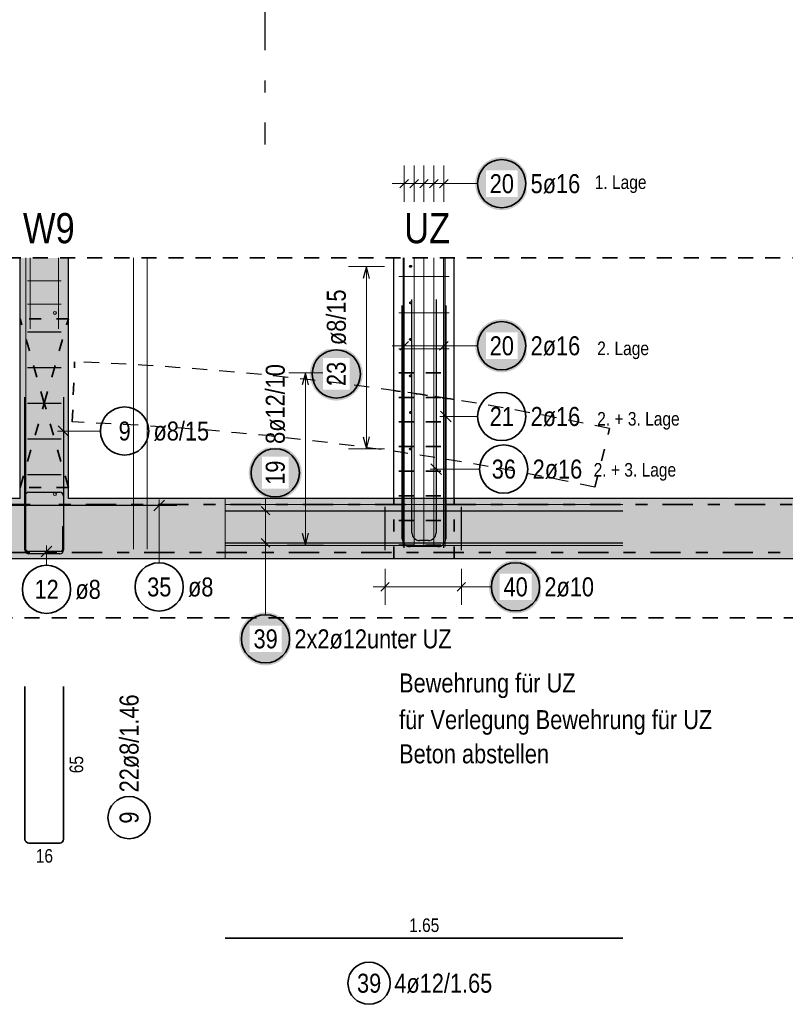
# Model space of a CAD drawing. Header units: millimetres. Extents: x 0 to 89.5, y 0 to 42.
# Tile 21 of 39: x 40.6 to 47, y 21 to 29.2. Entities that reach past the tile are written whole.
import ezdxf

# ---------------------------------------------------------------- set-up
doc = ezdxf.new("R2010")
doc.units = ezdxf.units.MM
for name, pattern in [('DASHDOT', [1, 0.5, -0.25, 0, -0.25]), ('DASHDOTX2', [2, 1, -0.5, 0, -0.5]), ('DOT', [0.25, 0, -0.25]), ('HIDDEN', [0.375, 0.25, -0.125])]:
    doc.linetypes.add(name, pattern=pattern)
for name, color, linetype, lineweight in [('Achsen', 7, 'Continuous', 20), ('Bewehrung', 7, 'Continuous', 20), ('nplo', 7, 'Continuous', 20), ('Schraffuren', 7, 'Continuous', 20)]:
    doc.layers.add(name, color=color, linetype=linetype, lineweight=lineweight)
doc.styles.add('Arial Narrow', font='ARIALN.TTF')

msp = doc.modelspace()

# ---------------------------------------------------------------- hatches: boundary and pattern name
at = {"lineweight": 25, "true_color": 0xffffff}
for points in [[(44.962077, 24.497543), (44.961943, 24.505221), (44.961541, 24.51289), (44.960872, 24.520539), (44.959936, 24.528161), (44.958734, 24.535746), (44.957269, 24.543284), (44.955542, 24.550766), (44.953554, 24.558183), (44.951309, 24.565527), (44.948809, 24.572788), (44.946057, 24.579957), (44.943057, 24.587025), (44.939811, 24.593985), (44.936325, 24.600827), (44.932602, 24.607543), (44.928647, 24.614125), (44.924465, 24.620566), (44.920061, 24.626856), (44.915439, 24.632989), (44.910607, 24.638956), (44.905569, 24.644752), (44.900332, 24.650368), (44.894902, 24.655798), (44.889285, 24.661035), (44.88349, 24.666073), (44.877522, 24.670906), (44.87139, 24.675527), (44.865099, 24.679931), (44.858659, 24.684114), (44.852077, 24.688069), (44.845361, 24.691792), (44.838518, 24.695278), (44.831559, 24.698523), (44.82449, 24.701524), (44.817321, 24.704276), (44.810061, 24.706776), (44.802717, 24.709021), (44.7953, 24.711008), (44.787817, 24.712736), (44.780279, 24.714201), (44.772695, 24.715402), (44.765073, 24.716338), (44.757423, 24.717007), (44.749755, 24.717409), (44.742077, 24.717543), (44.734399, 24.717409), (44.72673, 24.717007), (44.719081, 24.716338), (44.711459, 24.715402), (44.703874, 24.714201), (44.696336, 24.712736), (44.688854, 24.711008), (44.681437, 24.709021), (44.674093, 24.706776), (44.666832, 24.704276), (44.659663, 24.701524), (44.652595, 24.698523), (44.645635, 24.695278), (44.638793, 24.691792), (44.632077, 24.688069), (44.625495, 24.684114), (44.619054, 24.679931), (44.612764, 24.675527), (44.606631, 24.670906), (44.600663, 24.666073), (44.594868, 24.661035), (44.589252, 24.655798), (44.583822, 24.650368), (44.578585, 24.644752), (44.573547, 24.638956), (44.568714, 24.632989), (44.564093, 24.626856), (44.559688, 24.620566), (44.555506, 24.614125), (44.551551, 24.607543), (44.547828, 24.600827), (44.544342, 24.593985), (44.541097, 24.587025), (44.538096, 24.579957), (44.535344, 24.572788), (44.532844, 24.565527), (44.530599, 24.558183), (44.528612, 24.550766), (44.526884, 24.543284), (44.525419, 24.535746), (44.524218, 24.528161), (44.523282, 24.520539), (44.522613, 24.51289), (44.522211, 24.505221), (44.522077, 24.497543), (44.522211, 24.489865), (44.522613, 24.482197), (44.523282, 24.474547), (44.524218, 24.466925), (44.525419, 24.459341), (44.526884, 24.451803), (44.528612, 24.44432), (44.530599, 24.436903), (44.532844, 24.429559), (44.535344, 24.422299), (44.538096, 24.41513), (44.541097, 24.408061), (44.544342, 24.401102), (44.547828, 24.394259), (44.551551, 24.387543), (44.555506, 24.380961), (44.559688, 24.374521), (44.564093, 24.36823), (44.568714, 24.362098), (44.573547, 24.35613), (44.578585, 24.350334), (44.583822, 24.344718), (44.589252, 24.339288), (44.594868, 24.334051), (44.600663, 24.329013), (44.606631, 24.324181), (44.612764, 24.319559), (44.619054, 24.315155), (44.625495, 24.310973), (44.632077, 24.307018), (44.638793, 24.303295), (44.645635, 24.299809), (44.652595, 24.296563), (44.659663, 24.293563), (44.666832, 24.290811), (44.674093, 24.288311), (44.681437, 24.286066), (44.688854, 24.284078), (44.696336, 24.282351), (44.703874, 24.280886), (44.711459, 24.279684), (44.719081, 24.278748), (44.72673, 24.278079), (44.734399, 24.277677), (44.742077, 24.277543), (44.749755, 24.277677), (44.757423, 24.278079), (44.765073, 24.278748), (44.772695, 24.279684), (44.780279, 24.280886), (44.787817, 24.282351), (44.7953, 24.284078), (44.802717, 24.286066), (44.810061, 24.288311), (44.817321, 24.290811), (44.82449, 24.293563), (44.831559, 24.296563), (44.838518, 24.299809), (44.845361, 24.303295), (44.852077, 24.307018), (44.858659, 24.310973), (44.865099, 24.315155), (44.87139, 24.319559), (44.877522, 24.324181), (44.88349, 24.329013), (44.889285, 24.334051), (44.894902, 24.339288), (44.900332, 24.344718), (44.905569, 24.350334), (44.910607, 24.35613), (44.915439, 24.362098), (44.920061, 24.36823), (44.924465, 24.374521), (44.928647, 24.380961), (44.932602, 24.387543), (44.936325, 24.394259), (44.939811, 24.401102), (44.943057, 24.408061), (44.946057, 24.41513), (44.948809, 24.422299), (44.951309, 24.429559), (44.953554, 24.436903), (44.955542, 24.44432), (44.957269, 24.451803), (44.958734, 24.459341), (44.959936, 24.466925), (44.960872, 24.474547), (44.961541, 24.482197)], [(42.888218, 24.066204), (42.888084, 24.073882), (42.887682, 24.08155), (42.887013, 24.0892), (42.886077, 24.096822), (42.884876, 24.104407), (42.88341, 24.111945), (42.881683, 24.119427), (42.879696, 24.126844), (42.87745, 24.134188), (42.87495, 24.141448), (42.872198, 24.148617), (42.869198, 24.155686), (42.865953, 24.162646), (42.862466, 24.169488), (42.858744, 24.176204), (42.854789, 24.182786), (42.850606, 24.189226), (42.846202, 24.195517), (42.84158, 24.20165), (42.836748, 24.207617), (42.83171, 24.213413), (42.826473, 24.219029), (42.821043, 24.224459), (42.815427, 24.229696), (42.809631, 24.234734), (42.803664, 24.239566), (42.797531, 24.244188), (42.79124, 24.248592), (42.7848, 24.252775), (42.778218, 24.25673), (42.771502, 24.260452), (42.76466, 24.263939), (42.7577, 24.267184), (42.750631, 24.270184), (42.743462, 24.272936), (42.736202, 24.275436), (42.728858, 24.277682), (42.721441, 24.279669), (42.713959, 24.281396), (42.706421, 24.282862), (42.698836, 24.284063), (42.691214, 24.284999), (42.683564, 24.285668), (42.675896, 24.28607), (42.668218, 24.286204), (42.66054, 24.28607), (42.652872, 24.285668), (42.645222, 24.284999), (42.6376, 24.284063), (42.630015, 24.282862), (42.622477, 24.281396), (42.614995, 24.279669), (42.607578, 24.277682), (42.600234, 24.275436), (42.592974, 24.272936), (42.585805, 24.270184), (42.578736, 24.267184), (42.571776, 24.263939), (42.564934, 24.260452), (42.558218, 24.25673), (42.551636, 24.252775), (42.545196, 24.248592), (42.538905, 24.244188), (42.532772, 24.239566), (42.526805, 24.234734), (42.521009, 24.229696), (42.515393, 24.224459), (42.509963, 24.219029), (42.504726, 24.213413), (42.499688, 24.207617), (42.494856, 24.20165), (42.490234, 24.195517), (42.48583, 24.189226), (42.481647, 24.182786), (42.477692, 24.176204), (42.47397, 24.169488), (42.470483, 24.162646), (42.467238, 24.155686), (42.464238, 24.148617), (42.461486, 24.141448), (42.458986, 24.134188), (42.45674, 24.126844), (42.454753, 24.119427), (42.453026, 24.111945), (42.45156, 24.104407), (42.450359, 24.096822), (42.449423, 24.0892), (42.448754, 24.08155), (42.448352, 24.073882), (42.448218, 24.066204), (42.448352, 24.058526), (42.448754, 24.050858), (42.449423, 24.043208), (42.450359, 24.035586), (42.45156, 24.028001), (42.453026, 24.020463), (42.454753, 24.012981), (42.45674, 24.005564), (42.458986, 23.99822), (42.461486, 23.99096), (42.464238, 23.983791), (42.467238, 23.976722), (42.470483, 23.969762), (42.47397, 23.96292), (42.477692, 23.956204), (42.481647, 23.949622), (42.48583, 23.943182), (42.490234, 23.936891), (42.494856, 23.930758), (42.499688, 23.924791), (42.504726, 23.918995), (42.509963, 23.913379), (42.515393, 23.907949), (42.521009, 23.902712), (42.526805, 23.897674), (42.532772, 23.892842), (42.538905, 23.88822), (42.545196, 23.883816), (42.551636, 23.879633), (42.558218, 23.875678), (42.564934, 23.871956), (42.571776, 23.868469), (42.578736, 23.865224), (42.585805, 23.862224), (42.592974, 23.859472), (42.600234, 23.856972), (42.607578, 23.854726), (42.614995, 23.852739), (42.622477, 23.851012), (42.630015, 23.849546), (42.6376, 23.848345), (42.645222, 23.847409), (42.652872, 23.84674), (42.66054, 23.846338), (42.668218, 23.846204), (42.675896, 23.846338), (42.683564, 23.84674), (42.691214, 23.847409), (42.698836, 23.848345), (42.706421, 23.849546), (42.713959, 23.851012), (42.721441, 23.852739), (42.728858, 23.854726), (42.736202, 23.856972), (42.743462, 23.859472), (42.750631, 23.862224), (42.7577, 23.865224), (42.76466, 23.868469), (42.771502, 23.871956), (42.778218, 23.875678), (42.7848, 23.879633), (42.79124, 23.883816), (42.797531, 23.88822), (42.803664, 23.892842), (42.809631, 23.897674), (42.815427, 23.902712), (42.821043, 23.907949), (42.826473, 23.913379), (42.83171, 23.918995), (42.836748, 23.924791), (42.84158, 23.930758), (42.846202, 23.936891), (42.850606, 23.943182), (42.854789, 23.949622), (42.858744, 23.956204), (42.862466, 23.96292), (42.865953, 23.969762), (42.869198, 23.976722), (42.872198, 23.983791), (42.87495, 23.99096), (42.87745, 23.99822), (42.879696, 24.005564), (42.881683, 24.012981), (42.88341, 24.020463), (42.884876, 24.028001), (42.886077, 24.035586), (42.887013, 24.043208), (42.887682, 24.050858)]]:
    msp.add_hatch(color=7, dxfattribs=at).paths.add_polyline_path(points)
at = {"layer": 'Bewehrung', "lineweight": 25, "true_color": 0xffffff}
for points in [[(44.847563, 27.842369), (44.847429, 27.850046), (44.847027, 27.857715), (44.846358, 27.865365), (44.845422, 27.872987), (44.844221, 27.880571), (44.842755, 27.888109), (44.841028, 27.895591), (44.83904, 27.903009), (44.836795, 27.910352), (44.834295, 27.917613), (44.831543, 27.924782), (44.828543, 27.931851), (44.825298, 27.93881), (44.821811, 27.945652), (44.818088, 27.952369), (44.814133, 27.958951), (44.809951, 27.965391), (44.805547, 27.971681), (44.800925, 27.977814), (44.796093, 27.983782), (44.791055, 27.989577), (44.785818, 27.995193), (44.780388, 28.000623), (44.774772, 28.00586), (44.768976, 28.010898), (44.763008, 28.015731), (44.756876, 28.020352), (44.750585, 28.024757), (44.744145, 28.028939), (44.737563, 28.032894), (44.730847, 28.036617), (44.724005, 28.040103), (44.717045, 28.043349), (44.709976, 28.046349), (44.702807, 28.049101), (44.695547, 28.051601), (44.688203, 28.053846), (44.680786, 28.055834), (44.673303, 28.057561), (44.665765, 28.059026), (44.658181, 28.060228), (44.650559, 28.061163), (44.642909, 28.061833), (44.635241, 28.062235), (44.627563, 28.062369), (44.619885, 28.062235), (44.612216, 28.061833), (44.604567, 28.061163), (44.596945, 28.060228), (44.58936, 28.059026), (44.581822, 28.057561), (44.57434, 28.055834), (44.566923, 28.053846), (44.559579, 28.051601), (44.552318, 28.049101), (44.545149, 28.046349), (44.538081, 28.043349), (44.531121, 28.040103), (44.524279, 28.036617), (44.517563, 28.032894), (44.510981, 28.028939), (44.50454, 28.024757), (44.49825, 28.020352), (44.492117, 28.015731), (44.48615, 28.010898), (44.480354, 28.00586), (44.474738, 28.000623), (44.469308, 27.995193), (44.464071, 27.989577), (44.459033, 27.983782), (44.454201, 27.977814), (44.449579, 27.971681), (44.445175, 27.965391), (44.440992, 27.958951), (44.437037, 27.952369), (44.433314, 27.945652), (44.429828, 27.93881), (44.426583, 27.931851), (44.423582, 27.924782), (44.420831, 27.917613), (44.41833, 27.910352), (44.416085, 27.903009), (44.414098, 27.895591), (44.41237, 27.888109), (44.410905, 27.880571), (44.409704, 27.872987), (44.408768, 27.865365), (44.408099, 27.857715), (44.407697, 27.850046), (44.407563, 27.842369), (44.407697, 27.834691), (44.408099, 27.827022), (44.408768, 27.819372), (44.409704, 27.811751), (44.410905, 27.804166), (44.41237, 27.796628), (44.414098, 27.789146), (44.416085, 27.781728), (44.41833, 27.774385), (44.420831, 27.767124), (44.423582, 27.759955), (44.426583, 27.752887), (44.429828, 27.745927), (44.433314, 27.739085), (44.437037, 27.732369), (44.440992, 27.725786), (44.445175, 27.719346), (44.449579, 27.713056), (44.454201, 27.706923), (44.459033, 27.700955), (44.464071, 27.69516), (44.469308, 27.689544), (44.474738, 27.684114), (44.480354, 27.678877), (44.48615, 27.673839), (44.492117, 27.669006), (44.49825, 27.664385), (44.50454, 27.65998), (44.510981, 27.655798), (44.517563, 27.651843), (44.524279, 27.64812), (44.531121, 27.644634), (44.538081, 27.641389), (44.545149, 27.638388), (44.552318, 27.635636), (44.559579, 27.633136), (44.566923, 27.630891), (44.57434, 27.628904), (44.581822, 27.627176), (44.58936, 27.625711), (44.596945, 27.62451), (44.604567, 27.623574), (44.612216, 27.622905), (44.619885, 27.622503), (44.627563, 27.622369), (44.635241, 27.622503), (44.642909, 27.622905), (44.650559, 27.623574), (44.658181, 27.62451), (44.665765, 27.625711), (44.673303, 27.627176), (44.680786, 27.628904), (44.688203, 27.630891), (44.695547, 27.633136), (44.702807, 27.635636), (44.709976, 27.638388), (44.717045, 27.641389), (44.724005, 27.644634), (44.730847, 27.64812), (44.737563, 27.651843), (44.744145, 27.655798), (44.750585, 27.65998), (44.756876, 27.664385), (44.763008, 27.669006), (44.768976, 27.673839), (44.774772, 27.678877), (44.780388, 27.684114), (44.785818, 27.689544), (44.791055, 27.69516), (44.796093, 27.700955), (44.800925, 27.706923), (44.805547, 27.713056), (44.809951, 27.719346), (44.814133, 27.725786), (44.818088, 27.732369), (44.821811, 27.739085), (44.825298, 27.745927), (44.828543, 27.752887), (44.831543, 27.759955), (44.834295, 27.767124), (44.836795, 27.774385), (44.83904, 27.781728), (44.841028, 27.789146), (44.842755, 27.796628), (44.844221, 27.804166), (44.845422, 27.811751), (44.846358, 27.819372), (44.847027, 27.827022)], [(44.847563, 26.497537), (44.847429, 26.505214), (44.847027, 26.512883), (44.846358, 26.520533), (44.845422, 26.528155), (44.844221, 26.535739), (44.842755, 26.543277), (44.841028, 26.550759), (44.83904, 26.558177), (44.836795, 26.56552), (44.834295, 26.572781), (44.831543, 26.57995), (44.828543, 26.587019), (44.825298, 26.593978), (44.821811, 26.60082), (44.818088, 26.607537), (44.814133, 26.614119), (44.809951, 26.620559), (44.805547, 26.626849), (44.800925, 26.632982), (44.796093, 26.63895), (44.791055, 26.644745), (44.785818, 26.650361), (44.780388, 26.655791), (44.774772, 26.661028), (44.768976, 26.666066), (44.763008, 26.670899), (44.756876, 26.67552), (44.750585, 26.679925), (44.744145, 26.684107), (44.737563, 26.688062), (44.730847, 26.691785), (44.724005, 26.695271), (44.717045, 26.698517), (44.709976, 26.701517), (44.702807, 26.704269), (44.695547, 26.706769), (44.688203, 26.709014), (44.680786, 26.711002), (44.673303, 26.712729), (44.665765, 26.714194), (44.658181, 26.715395), (44.650559, 26.716331), (44.642909, 26.717001), (44.635241, 26.717402), (44.627563, 26.717537), (44.619885, 26.717402), (44.612216, 26.717001), (44.604567, 26.716331), (44.596945, 26.715395), (44.58936, 26.714194), (44.581822, 26.712729), (44.57434, 26.711002), (44.566923, 26.709014), (44.559579, 26.706769), (44.552318, 26.704269), (44.545149, 26.701517), (44.538081, 26.698517), (44.531121, 26.695271), (44.524279, 26.691785), (44.517563, 26.688062), (44.510981, 26.684107), (44.50454, 26.679925), (44.49825, 26.67552), (44.492117, 26.670899), (44.48615, 26.666066), (44.480354, 26.661028), (44.474738, 26.655791), (44.469308, 26.650361), (44.464071, 26.644745), (44.459033, 26.63895), (44.454201, 26.632982), (44.449579, 26.626849), (44.445175, 26.620559), (44.440992, 26.614119), (44.437037, 26.607537), (44.433314, 26.60082), (44.429828, 26.593978), (44.426583, 26.587019), (44.423582, 26.57995), (44.420831, 26.572781), (44.41833, 26.56552), (44.416085, 26.558177), (44.414098, 26.550759), (44.41237, 26.543277), (44.410905, 26.535739), (44.409704, 26.528155), (44.408768, 26.520533), (44.408099, 26.512883), (44.407697, 26.505214), (44.407563, 26.497537), (44.407697, 26.489859), (44.408099, 26.48219), (44.408768, 26.47454), (44.409704, 26.466918), (44.410905, 26.459334), (44.41237, 26.451796), (44.414098, 26.444314), (44.416085, 26.436896), (44.41833, 26.429553), (44.420831, 26.422292), (44.423582, 26.415123), (44.426583, 26.408054), (44.429828, 26.401095), (44.433314, 26.394253), (44.437037, 26.387537), (44.440992, 26.380954), (44.445175, 26.374514), (44.449579, 26.368224), (44.454201, 26.362091), (44.459033, 26.356123), (44.464071, 26.350328), (44.469308, 26.344712), (44.474738, 26.339282), (44.480354, 26.334045), (44.48615, 26.329007), (44.492117, 26.324174), (44.49825, 26.319553), (44.50454, 26.315148), (44.510981, 26.310966), (44.517563, 26.307011), (44.524279, 26.303288), (44.531121, 26.299802), (44.538081, 26.296557), (44.545149, 26.293556), (44.552318, 26.290804), (44.559579, 26.288304), (44.566923, 26.286059), (44.57434, 26.284071), (44.581822, 26.282344), (44.58936, 26.280879), (44.596945, 26.279678), (44.604567, 26.278742), (44.612216, 26.278072), (44.619885, 26.277671), (44.627563, 26.277537), (44.635241, 26.277671), (44.642909, 26.278072), (44.650559, 26.278742), (44.658181, 26.279678), (44.665765, 26.280879), (44.673303, 26.282344), (44.680786, 26.284071), (44.688203, 26.286059), (44.695547, 26.288304), (44.702807, 26.290804), (44.709976, 26.293556), (44.717045, 26.296557), (44.724005, 26.299802), (44.730847, 26.303288), (44.737563, 26.307011), (44.744145, 26.310966), (44.750585, 26.315148), (44.756876, 26.319553), (44.763008, 26.324174), (44.768976, 26.329007), (44.774772, 26.334045), (44.780388, 26.339282), (44.785818, 26.344712), (44.791055, 26.350328), (44.796093, 26.356123), (44.800925, 26.362091), (44.805547, 26.368224), (44.809951, 26.374514), (44.814133, 26.380954), (44.818088, 26.387537), (44.821811, 26.394253), (44.825298, 26.401095), (44.828543, 26.408054), (44.831543, 26.415123), (44.834295, 26.422292), (44.836795, 26.429553), (44.83904, 26.436896), (44.841028, 26.444314), (44.842755, 26.451796), (44.844221, 26.459334), (44.845422, 26.466918), (44.846358, 26.47454), (44.847027, 26.48219)], [(43.475429, 26.263094), (43.475295, 26.270772), (43.474893, 26.27844), (43.474224, 26.28609), (43.473288, 26.293712), (43.472087, 26.301297), (43.470622, 26.308835), (43.468894, 26.316317), (43.466907, 26.323734), (43.464662, 26.331078), (43.462162, 26.338338), (43.45941, 26.345507), (43.456409, 26.352576), (43.453164, 26.359536), (43.449678, 26.366378), (43.445955, 26.373094), (43.442, 26.379676), (43.437817, 26.386116), (43.433413, 26.392407), (43.428792, 26.398539), (43.423959, 26.404507), (43.418921, 26.410303), (43.413684, 26.415919), (43.408254, 26.421349), (43.402638, 26.426586), (43.396842, 26.431624), (43.390875, 26.436456), (43.384742, 26.441078), (43.378452, 26.445482), (43.372011, 26.449665), (43.365429, 26.45362), (43.358713, 26.457342), (43.351871, 26.460829), (43.344911, 26.464074), (43.337843, 26.467074), (43.330674, 26.469826), (43.323413, 26.472326), (43.316069, 26.474572), (43.308652, 26.476559), (43.30117, 26.478286), (43.293632, 26.479752), (43.286047, 26.480953), (43.278425, 26.481889), (43.270776, 26.482558), (43.263107, 26.48296), (43.255429, 26.483094), (43.247751, 26.48296), (43.240083, 26.482558), (43.232433, 26.481889), (43.224811, 26.480953), (43.217227, 26.479752), (43.209689, 26.478286), (43.202206, 26.476559), (43.194789, 26.474572), (43.187445, 26.472326), (43.180185, 26.469826), (43.173016, 26.467074), (43.165947, 26.464074), (43.158988, 26.460829), (43.152145, 26.457342), (43.145429, 26.45362), (43.138847, 26.449665), (43.132407, 26.445482), (43.126116, 26.441078), (43.119984, 26.436456), (43.114016, 26.431624), (43.10822, 26.426586), (43.102604, 26.421349), (43.097174, 26.415919), (43.091937, 26.410303), (43.086899, 26.404507), (43.082067, 26.398539), (43.077445, 26.392407), (43.073041, 26.386116), (43.068859, 26.379676), (43.064904, 26.373094), (43.061181, 26.366378), (43.057695, 26.359536), (43.054449, 26.352576), (43.051449, 26.345507), (43.048697, 26.338338), (43.046197, 26.331078), (43.043952, 26.323734), (43.041964, 26.316317), (43.040237, 26.308835), (43.038772, 26.301297), (43.03757, 26.293712), (43.036634, 26.28609), (43.035965, 26.27844), (43.035563, 26.270772), (43.035429, 26.263094), (43.035563, 26.255416), (43.035965, 26.247748), (43.036634, 26.240098), (43.03757, 26.232476), (43.038772, 26.224891), (43.040237, 26.217353), (43.041964, 26.209871), (43.043952, 26.202454), (43.046197, 26.19511), (43.048697, 26.18785), (43.051449, 26.180681), (43.054449, 26.173612), (43.057695, 26.166652), (43.061181, 26.15981), (43.064904, 26.153094), (43.068859, 26.146512), (43.073041, 26.140072), (43.077445, 26.133781), (43.082067, 26.127648), (43.086899, 26.121681), (43.091937, 26.115885), (43.097174, 26.110269), (43.102604, 26.104839), (43.10822, 26.099602), (43.114016, 26.094564), (43.119984, 26.089732), (43.126116, 26.08511), (43.132407, 26.080706), (43.138847, 26.076523), (43.145429, 26.072568), (43.152145, 26.068845), (43.158988, 26.065359), (43.165947, 26.062114), (43.173016, 26.059114), (43.180185, 26.056362), (43.187445, 26.053862), (43.194789, 26.051616), (43.202206, 26.049629), (43.209689, 26.047901), (43.217227, 26.046436), (43.224811, 26.045235), (43.232433, 26.044299), (43.240083, 26.04363), (43.247751, 26.043228), (43.255429, 26.043094), (43.263107, 26.043228), (43.270776, 26.04363), (43.278425, 26.044299), (43.286047, 26.045235), (43.293632, 26.046436), (43.30117, 26.047901), (43.308652, 26.049629), (43.316069, 26.051616), (43.323413, 26.053862), (43.330674, 26.056362), (43.337843, 26.059114), (43.344911, 26.062114), (43.351871, 26.065359), (43.358713, 26.068845), (43.365429, 26.072568), (43.372011, 26.076523), (43.378452, 26.080706), (43.384742, 26.08511), (43.390875, 26.089732), (43.396842, 26.094564), (43.402638, 26.099602), (43.408254, 26.104839), (43.413684, 26.110269), (43.418921, 26.115885), (43.423959, 26.121681), (43.428792, 26.127648), (43.433413, 26.133781), (43.437817, 26.140072), (43.442, 26.146512), (43.445955, 26.153094), (43.449678, 26.15981), (43.453164, 26.166652), (43.456409, 26.173612), (43.45941, 26.180681), (43.462162, 26.18785), (43.464662, 26.19511), (43.466907, 26.202454), (43.468894, 26.209871), (43.470622, 26.217353), (43.472087, 26.224891), (43.473288, 26.232476), (43.474224, 26.240098), (43.474893, 26.247748)], [(42.969028, 25.443447), (42.968894, 25.451125), (42.968492, 25.458793), (42.967823, 25.466443), (42.966887, 25.474065), (42.965686, 25.481649), (42.964221, 25.489187), (42.962493, 25.49667), (42.960506, 25.504087), (42.958261, 25.511431), (42.95576, 25.518691), (42.953009, 25.52586), (42.950008, 25.532929), (42.946763, 25.539888), (42.943277, 25.546731), (42.939554, 25.553447), (42.935599, 25.560029), (42.931416, 25.566469), (42.927012, 25.57276), (42.92239, 25.578892), (42.917558, 25.58486), (42.91252, 25.590656), (42.907283, 25.596272), (42.901853, 25.601702), (42.896237, 25.606939), (42.890441, 25.611977), (42.884474, 25.616809), (42.878341, 25.621431), (42.872051, 25.625835), (42.86561, 25.630017), (42.859028, 25.633972), (42.852312, 25.637695), (42.84547, 25.641182), (42.83851, 25.644427), (42.831442, 25.647427), (42.824273, 25.650179), (42.817012, 25.652679), (42.809668, 25.654924), (42.802251, 25.656912), (42.794769, 25.658639), (42.787231, 25.660105), (42.779646, 25.661306), (42.772024, 25.662242), (42.764375, 25.662911), (42.756706, 25.663313), (42.749028, 25.663447), (42.74135, 25.663313), (42.733682, 25.662911), (42.726032, 25.662242), (42.71841, 25.661306), (42.710826, 25.660105), (42.703288, 25.658639), (42.695805, 25.656912), (42.688388, 25.654924), (42.681044, 25.652679), (42.673784, 25.650179), (42.666615, 25.647427), (42.659546, 25.644427), (42.652586, 25.641182), (42.645744, 25.637695), (42.639028, 25.633972), (42.632446, 25.630017), (42.626006, 25.625835), (42.619715, 25.621431), (42.613583, 25.616809), (42.607615, 25.611977), (42.601819, 25.606939), (42.596203, 25.601702), (42.590773, 25.596272), (42.585536, 25.590656), (42.580498, 25.58486), (42.575666, 25.578892), (42.571044, 25.57276), (42.56664, 25.566469), (42.562458, 25.560029), (42.558503, 25.553447), (42.55478, 25.546731), (42.551293, 25.539888), (42.548048, 25.532929), (42.545048, 25.52586), (42.542296, 25.518691), (42.539796, 25.511431), (42.537551, 25.504087), (42.535563, 25.49667), (42.533836, 25.489187), (42.53237, 25.481649), (42.531169, 25.474065), (42.530233, 25.466443), (42.529564, 25.458793), (42.529162, 25.451125), (42.529028, 25.443447), (42.529162, 25.435769), (42.529564, 25.4281), (42.530233, 25.420451), (42.531169, 25.412829), (42.53237, 25.405244), (42.533836, 25.397706), (42.535563, 25.390224), (42.537551, 25.382807), (42.539796, 25.375463), (42.542296, 25.368202), (42.545048, 25.361033), (42.548048, 25.353965), (42.551293, 25.347005), (42.55478, 25.340163), (42.558503, 25.333447), (42.562458, 25.326865), (42.56664, 25.320424), (42.571044, 25.314134), (42.575666, 25.308001), (42.580498, 25.302034), (42.585536, 25.296238), (42.590773, 25.290622), (42.596203, 25.285192), (42.601819, 25.279955), (42.607615, 25.274917), (42.613583, 25.270084), (42.619715, 25.265463), (42.626006, 25.261059), (42.632446, 25.256876), (42.639028, 25.252921), (42.645744, 25.249198), (42.652586, 25.245712), (42.659546, 25.242467), (42.666615, 25.239466), (42.673784, 25.236714), (42.681044, 25.234214), (42.688388, 25.231969), (42.695805, 25.229982), (42.703288, 25.228254), (42.710826, 25.226789), (42.71841, 25.225588), (42.726032, 25.224652), (42.733682, 25.223983), (42.74135, 25.223581), (42.749028, 25.223447), (42.756706, 25.223581), (42.764375, 25.223983), (42.772024, 25.224652), (42.779646, 25.225588), (42.787231, 25.226789), (42.794769, 25.228254), (42.802251, 25.229982), (42.809668, 25.231969), (42.817012, 25.234214), (42.824273, 25.236714), (42.831442, 25.239466), (42.83851, 25.242467), (42.84547, 25.245712), (42.852312, 25.249198), (42.859028, 25.252921), (42.86561, 25.256876), (42.872051, 25.261059), (42.878341, 25.265463), (42.884474, 25.270084), (42.890441, 25.274917), (42.896237, 25.279955), (42.901853, 25.285192), (42.907283, 25.290622), (42.91252, 25.296238), (42.917558, 25.302034), (42.92239, 25.308001), (42.927012, 25.314134), (42.931416, 25.320424), (42.935599, 25.326865), (42.939554, 25.333447), (42.943277, 25.340163), (42.946763, 25.347005), (42.950008, 25.353965), (42.953009, 25.361033), (42.95576, 25.368202), (42.958261, 25.375463), (42.960506, 25.382807), (42.962493, 25.390224), (42.964221, 25.397706), (42.965686, 25.405244), (42.966887, 25.412829), (42.967823, 25.420451), (42.968492, 25.4281)]]:
    msp.add_hatch(color=7, dxfattribs=at).paths.add_polyline_path(points)
at = {"layer": 'Schraffuren', "lineweight": 50, "true_color": 0xd7ffd7}
for points in [[(41.032981, 25.231466), (40.632981, 25.231466), (40.632981, 27.225863), (41.032981, 27.225863)], [(52.112243, 24.731466), (38.143446, 24.731466), (38.143446, 25.231466), (52.112243, 25.231466)]]:
    msp.add_hatch(color=254, dxfattribs=at).paths.add_polyline_path(points)

# ---------------------------------------------------------------- linework, layer by layer
at = {"color": 2, "linetype": 'HIDDEN', "lineweight": 35, "ltscale": 0.5}
for p, q in [((50.763765, 27.225863), (15.508967, 27.225863)), ((53.844285, 24.240545), (15.508967, 24.240545))]:
    msp.add_line(p, q, dxfattribs=at)
at = {"color": 3, "linetype": 'Continuous', "lineweight": 25}
for p, q in [((40.632981, 25.231473), (40.632981, 27.225863)), ((41.032981, 25.231473), (41.032981, 27.225863)), ((40.632981, 25.231466), (38.143446, 25.231466)), ((51.612243, 25.231466), (41.032981, 25.231466)), ((52.112243, 24.731466), (38.143446, 24.731466))]:
    msp.add_line(p, q, dxfattribs=at)
at = {"color": 3, "linetype": 'Continuous', "lineweight": 25, "ltscale": 0.5}
for p, q in [((43.882981, 24.945466), (43.882981, 26.881466)), ((44.082981, 26.881466), (44.082981, 24.945466)), ((44.038787, 25.518876), (44.127175, 25.430488)), ((42.703573, 25.094111), (42.632863, 25.164822)), ((43.659963, 24.801466), (43.659963, 25.161466)), ((44.292981, 24.801466), (44.292981, 25.161466)), ((42.332981, 25.129466), (45.632981, 25.129466)), ((42.332981, 24.863467), (45.632981, 24.863467)), ((42.703573, 24.828111), (42.632863, 24.898822)), ((44.018981, 24.881466), (43.946981, 24.881466)), ((43.624608, 24.462188), (43.695318, 24.532899)), ((44.257625, 24.462188), (44.328336, 24.532899))]:
    msp.add_line(p, q, dxfattribs=at)
at = {"color": 2, "linetype": 'DOT', "lineweight": 35, "ltscale": 0.5}
for p, q in [((41.032981, 26.722034), (40.632981, 26.722034)), ((41.064653, 25.865363), (41.084248, 26.364979)), ((45.400068, 25.325662), (45.522672, 25.810783)), ((41.032981, 25.322034), (40.632981, 25.322034)), ((43.732981, 24.731466), (43.732981, 25.231466)), ((44.232981, 24.731466), (44.232981, 25.231466))]:
    msp.add_line(p, q, dxfattribs=at)
at = {"color": 5, "linetype": 'Continuous', "lineweight": 18, "ltscale": 0.5}
for p, q in [((44.444207, 25.474682), (44.032981, 25.474682)), ((42.668218, 25.229466), (42.668218, 24.763467)), ((42.818218, 25.129466), (42.518218, 25.129466)), ((42.818218, 24.863467), (42.518218, 24.863467)), ((42.668218, 24.266204), (42.668218, 24.763467)), ((43.659963, 24.347543), (43.659963, 24.647543)), ((44.292981, 24.347543), (44.292981, 24.647543)), ((44.392981, 24.497543), (43.559963, 24.497543)), ((44.542077, 24.497543), (44.392981, 24.497543))]:
    msp.add_line(p, q, dxfattribs=at)
at = {"color": 2, "linetype": 'DASHDOT', "lineweight": 35, "ltscale": 0.5}
for p, q in [((40.716298, 25.181466), (38.200104, 25.181466)), ((43.828861, 25.181466), (40.936589, 25.181466)), ((51.612243, 25.181466), (44.155485, 25.181466)), ((52.112243, 24.781466), (38.200104, 24.781466))]:
    msp.add_line(p, q, dxfattribs=at)
at = {"color": 9, "linetype": 'Continuous', "lineweight": 0}
msp.add_line((42.332981, 25.231466), (42.332981, 24.731466), dxfattribs=at)
at = {"color": 2, "linetype": 'Continuous', "lineweight": 35, "ltscale": 0.5}
for centre in [(44.644207, 25.474682), (44.742077, 24.497543), (42.668218, 24.066204)]:
    msp.add_circle(centre, 0.2, dxfattribs=at)
at = {"color": 2, "linetype": 'DOT', "lineweight": 35, "ltscale": 0.5}
msp.add_arc((40.05208, 0.048314), 26.336898, 80.8658246, 81.9659121, dxfattribs=at)
at = {"color": 3, "linetype": 'Continuous', "lineweight": 25, "ltscale": 0.5}
for centre, start, end in [((43.946981, 24.945466), 180, 270), ((44.018981, 24.945466), 270, 0)]:
    msp.add_arc(centre, 0.064, start, end, dxfattribs=at)
at = {"layer": 'Achsen', "color": 3, "linetype": 'DASHDOTX2', "lineweight": 25, "ltscale": 0.5}
msp.add_line((42.663035, 39.34917), (42.663035, 28.16655), dxfattribs=at)
at = {"layer": 'Achsen', "color": 3, "linetype": 'Continuous', "lineweight": 25}
for p, q in [((43.732981, 25.231466), (43.732981, 27.225863)), ((44.232981, 25.231466), (44.232981, 27.225863))]:
    msp.add_line(p, q, dxfattribs=at)
at = {"layer": 'Achsen', "color": 2, "linetype": 'DOT', "lineweight": 35, "ltscale": 0.5}
for p, q in [((40.832981, 26.022034), (40.632981, 26.722034)), ((40.832981, 26.022034), (41.032981, 26.722034)), ((40.632981, 25.322034), (40.832981, 26.022034)), ((41.032981, 25.322034), (40.832981, 26.022034))]:
    msp.add_line(p, q, dxfattribs=at)
at = {"layer": 'Bewehrung', "color": 5, "linetype": 'Continuous', "lineweight": 18, "ltscale": 0.5}
for p, q in [((43.818983, 27.692369), (43.818983, 27.992369)), ((43.900983, 27.692369), (43.900983, 27.992369)), ((43.982982, 27.692369), (43.982982, 27.992369)), ((44.064981, 27.692369), (44.064981, 27.992369)), ((44.14698, 27.692369), (44.14698, 27.992369)), ((44.24698, 27.842369), (43.718983, 27.842369)), ((44.427563, 27.842369), (44.24698, 27.842369)), ((43.818983, 24.831473), (43.818983, 27.225863)), ((43.900983, 24.831473), (43.900983, 27.225863)), ((43.982982, 24.831473), (43.982982, 27.225863)), ((44.064981, 24.831473), (44.064981, 27.225863)), ((44.14698, 24.831473), (44.14698, 27.225863)), ((43.655429, 27.156417), (43.355429, 27.156417)), ((43.505429, 27.156417), (43.505429, 25.641475)), ((43.818981, 26.347537), (43.818981, 26.647537)), ((44.146981, 26.347537), (44.146981, 26.647537)), ((44.246981, 26.497537), (43.718981, 26.497537)), ((44.427563, 26.497537), (44.246981, 26.497537)), ((43.149028, 26.274194), (42.849028, 26.274194)), ((42.999028, 24.843468), (42.999028, 26.274194)), ((44.427563, 25.910944), (44.112981, 25.910944)), ((41.299014, 25.790382), (40.942981, 25.790382)), ((43.355429, 25.641475), (43.655429, 25.641475)), ((41.785658, 24.69694), (41.785658, 25.221473)), ((40.851222, 24.677143), (40.851222, 24.841466)), ((42.849028, 24.843468), (43.149028, 24.843468))]:
    msp.add_line(p, q, dxfattribs=at)
at = {"layer": 'Bewehrung', "color": 3, "linetype": 'Continuous', "lineweight": 25, "ltscale": 0.5}
for p, q in [((43.783628, 27.807013), (43.854339, 27.877724)), ((43.865627, 27.807013), (43.936338, 27.877724)), ((43.947626, 27.807013), (44.018337, 27.877724)), ((44.029626, 27.807013), (44.100336, 27.877724)), ((44.111625, 27.807013), (44.182335, 27.877724)), ((43.818981, 24.821306), (43.818981, 27.225863)), ((44.146981, 24.821306), (44.146981, 27.225863)), ((43.505429, 27.156417), (43.478634, 27.056417)), ((43.532224, 27.056417), (43.505429, 27.156417)), ((43.802981, 24.895466), (43.802981, 26.831466)), ((44.162981, 26.831466), (44.162981, 24.895466)), ((40.692981, 26.614034), (40.972981, 26.614034)), ((43.783626, 26.462181), (43.854336, 26.532892)), ((44.111626, 26.462181), (44.182336, 26.532892)), ((40.692981, 26.318034), (40.972981, 26.318034)), ((42.999028, 26.274194), (42.972233, 26.174194)), ((43.025823, 26.174194), (42.999028, 26.274194)), ((40.672981, 24.803474), (40.672981, 26.071474)), ((40.992981, 26.071474), (40.992981, 24.803474)), ((40.692981, 26.022034), (40.972981, 26.022034)), ((44.118787, 25.955139), (44.207175, 25.86675)), ((40.948787, 25.834576), (41.037175, 25.746188)), ((43.478634, 25.741475), (43.505429, 25.641475)), ((43.505429, 25.641475), (43.532224, 25.741475)), ((40.692981, 25.726034), (40.972981, 25.726034)), ((40.692981, 25.430034), (40.972981, 25.430034)), ((40.672981, 24.823466), (40.672981, 25.250034)), ((40.704981, 25.282034), (40.960981, 25.282034)), ((40.772981, 25.282034), (40.960981, 25.282034)), ((40.992981, 25.250034), (40.992981, 24.823466)), ((40.992981, 25.250034), (40.992981, 25.062034)), ((40.632981, 25.171473), (39.732981, 25.171473)), ((41.032981, 25.171473), (40.632981, 25.171473)), ((41.932981, 25.171473), (41.032981, 25.171473)), ((41.829852, 25.215667), (41.741464, 25.127279)), ((42.972233, 24.943468), (42.999028, 24.843468)), ((42.999028, 24.843468), (43.025823, 24.943468)), ((40.895416, 24.835661), (40.807028, 24.747272)), ((44.098981, 24.831466), (43.866981, 24.831466)), ((40.960981, 24.791466), (40.704981, 24.791466)), ((40.960981, 24.771474), (40.704981, 24.771474))]:
    msp.add_line(p, q, dxfattribs=at)
at = {"layer": 'Bewehrung', "color": 2, "linetype": 'HIDDEN', "lineweight": 35, "ltscale": 0.5}
for p, q in [((43.772983, 26.274194), (44.192981, 26.274194)), ((43.772983, 26.069804), (44.192981, 26.069804)), ((43.772983, 25.865415), (44.192981, 25.865415)), ((43.772983, 25.661025), (44.192981, 25.661025)), ((43.772983, 25.456636), (44.192981, 25.456636)), ((43.772983, 25.252247), (44.192981, 25.252247)), ((43.772983, 25.047857), (44.192981, 25.047857)), ((43.772983, 24.843468), (44.192981, 24.843468))]:
    msp.add_line(p, q, dxfattribs=at)
at = {"layer": 'Bewehrung', "color": 9, "linetype": 'Continuous', "lineweight": 0, "ltscale": 0.5}
for p, q in [((42.332981, 25.181055), (45.632981, 25.181055)), ((42.332981, 25.181055), (45.632981, 25.181055)), ((42.332981, 24.841055), (45.632981, 24.841055)), ((42.332981, 24.841055), (45.632981, 24.841055))]:
    msp.add_line(p, q, dxfattribs=at)
at = {"layer": 'Bewehrung', "color": 2, "linetype": 'Continuous', "lineweight": 35, "ltscale": 0.5}
for p, q in [((40.672981, 22.404358), (40.672981, 23.672358)), ((40.992981, 23.672358), (40.992981, 22.404358)), ((40.960981, 22.372358), (40.704981, 22.372358)), ((42.332981, 21.584788), (45.632981, 21.584788))]:
    msp.add_line(p, q, dxfattribs=at)
for centre, radius in [((44.627563, 27.842369), 0.2), ((44.627563, 26.497537), 0.2), ((43.255429, 26.263094), 0.2), ((44.627563, 25.910944), 0.2), ((41.499014, 25.790382), 0.2), ((42.749028, 25.443447), 0.2), ((40.851222, 24.477143), 0.2), ((41.785658, 24.49694), 0.2), ((41.536467, 22.58308), 0.175), ((43.526756, 21.209788), 0.175)]:
    msp.add_circle(centre, radius, dxfattribs=at)
at = {"layer": 'Bewehrung', "color": 3, "linetype": 'HIDDEN', "lineweight": 25, "ltscale": 0.5}
for centre in [(43.871959, 27.156417), (43.871959, 27.156417), (43.871959, 26.853428), (43.871959, 26.853428), (43.871959, 26.55044), (43.871959, 26.55044), (43.871959, 26.247452), (43.871959, 26.247452), (43.871959, 25.944464), (43.871959, 25.944464), (43.871959, 25.641475), (43.871959, 25.641475)]:
    msp.add_circle(centre, 0.008, dxfattribs=at)
at = {"layer": 'Bewehrung', "color": 3, "linetype": 'Continuous', "lineweight": 25, "ltscale": 0.5}
for centre, radius, start, end in [((40.704981, 25.250034), 0.032, 90, 180), ((40.960981, 25.250034), 0.032, 0, 90), ((40.960981, 25.250034), 0.032, 0, 90), ((43.866981, 24.895466), 0.064, 180, 270), ((44.098981, 24.895466), 0.064, 270, 0), ((40.704981, 24.823466), 0.032, 180, 270), ((40.704981, 24.803474), 0.032, 180, 270), ((40.960981, 24.823466), 0.032, 270, 0), ((40.960981, 24.803474), 0.032, 270, 0)]:
    msp.add_arc(centre, radius, start, end, dxfattribs=at)
at = {"layer": 'Bewehrung', "color": 2, "linetype": 'Continuous', "lineweight": 35, "ltscale": 0.5}
for centre, start, end in [((40.704981, 22.404358), 180, 270), ((40.960981, 22.404358), 270, 0)]:
    msp.add_arc(centre, 0.032, start, end, dxfattribs=at)
at = {"layer": 'nplo', "color": 9, "linetype": 'Continuous', "lineweight": 0, "ltscale": 0.5}
for p, q in [((40.680981, 27.225863), (40.680981, 24.790034)), ((40.715054, 26.638736), (40.715054, 27.225863)), ((40.715054, 26.638736), (40.715054, 27.225863)), ((40.950981, 26.638736), (40.950981, 27.225863)), ((40.950981, 26.638736), (40.950981, 27.225863)), ((41.57375, 24.810034), (41.57375, 27.225863)), ((41.68575, 24.810034), (41.68575, 27.225863)), ((43.808983, 24.831473), (43.808983, 27.225863)), ((43.808983, 24.831473), (43.808983, 27.225863)), ((43.808983, 24.831473), (43.808983, 27.225863)), ((43.808983, 24.831473), (43.808983, 27.225863)), ((44.158983, 24.831473), (44.158983, 27.225863)), ((44.158983, 24.831473), (44.158983, 27.225863)), ((44.158983, 24.831473), (44.158983, 27.225863)), ((44.158983, 24.831473), (44.158983, 27.225863)), ((40.692981, 27.036616), (40.972981, 27.036616)), ((43.772983, 27.071623), (44.192981, 27.071623)), ((40.692981, 26.842496), (40.972981, 26.842496)), ((43.772983, 26.772088), (44.192981, 26.772088)), ((40.701046, 26.614034), (40.972981, 26.614034)), ((43.772983, 26.472554), (44.192981, 26.472554)), ((40.701046, 26.318035), (40.972981, 26.318035)), ((40.701046, 26.022035), (40.972981, 26.022035)), ((40.701046, 25.726035), (40.972981, 25.726035)), ((40.701046, 25.430035), (40.972981, 25.430035)), ((40.984981, 24.790034), (40.984981, 25.002034)), ((40.680981, 24.790034), (40.984981, 24.790034))]:
    msp.add_line(p, q, dxfattribs=at)
for centre in [(40.920981, 26.769695), (40.920981, 26.769695), (40.920981, 25.267086), (40.920981, 25.267086)]:
    msp.add_circle(centre, 0.012, dxfattribs=at)

# ---------------------------------------------------------------- texts
at = {"color": 2, "lineweight": 35, "style": 'Arial Narrow'}
for s, height, p in [('W9', 0.25, (40.656211, 27.348219)), ('UZ', 0.25, (43.818627, 27.348219)), ('Bewehrung für UZ', 0.1575, (43.776431, 23.621689)), ('für Verlegung Bewehrung für UZ', 0.1575, (43.776431, 23.317391)), ('Beton abstellen', 0.1575, (43.776431, 23.033891))]:
    msp.add_text(s, height=height, dxfattribs=at).set_placement(p)
at = {"color": 2, "lineweight": 35, "char_height": 0.1575, "attachment_point": 1, "line_spacing_factor": 0.9, "style": 'Arial Narrow'}
for s, insert in [('36', (44.544982, 25.553432)), ('2ø16', (44.884207, 25.553432))]:
    msp.add_mtext(s, dxfattribs=dict(at, insert=insert))
at = {"layer": 'Achsen', "color": 3, "lineweight": 25, "style": 'Arial Narrow'}
for s, p in [('1. Lage', (45.39906, 27.798177)), ('2. Lage', (45.419665, 26.420127)), ('2. + 3. Lage', (45.419665, 25.83544)), ('2. + 3. Lage', (45.390149, 25.412381))]:
    msp.add_text(s, height=0.1125, dxfattribs=at).set_placement(p)
at = {"layer": 'Bewehrung', "color": 2, "lineweight": 35, "char_height": 0.1575, "attachment_point": 1, "line_spacing_factor": 0.9, "style": 'Arial Narrow'}
for s, insert in [('21', (44.528338, 25.989694)), ('2ø16', (44.867563, 25.989694)), ('9', (41.449401, 25.869132)), ('ø8/15', (41.739014, 25.869132)), ('12', (40.751997, 24.555893)), ('ø8', (41.091222, 24.555893)), ('35', (41.686433, 24.57569)), ('ø8', (42.025658, 24.57569)), ('39', (43.427531, 21.288538)), ('4ø12/1.65', (43.736756, 21.288538))]:
    msp.add_mtext(s, dxfattribs=dict(at, insert=insert))
at = {"layer": 'Bewehrung', "color": 2, "lineweight": 35, "char_height": 0.1575, "attachment_point": 1, "rotation": 90, "line_spacing_factor": 0.9, "style": 'Arial Narrow'}
for s, insert in [('22ø8/1.46', (41.457717, 22.79308)), ('9', (41.457717, 22.533468))]:
    msp.add_mtext(s, dxfattribs=dict(at, insert=insert))
at = {"layer": 'Bewehrung', "color": 3, "lineweight": 25, "insert": (41.042981, 22.951483), "char_height": 0.1125, "attachment_point": 1, "rotation": 90, "line_spacing_factor": 0.9, "style": 'Arial Narrow'}
msp.add_mtext('65', dxfattribs=at)
at = {"layer": 'Bewehrung', "color": 3, "lineweight": 25, "char_height": 0.1125, "attachment_point": 1, "line_spacing_factor": 0.9, "style": 'Arial Narrow'}
for s, insert in [('16', (40.762106, 22.322358)), ('1.65', (43.859231, 21.747288))]:
    msp.add_mtext(s, dxfattribs=dict(at, insert=insert))

# ---------------------------------------------------------------- next in the draw order: texts
at = {"color": 2, "lineweight": 35, "char_height": 0.1575, "attachment_point": 1, "line_spacing_factor": 0.9, "style": 'Arial Narrow', "bg_fill": 3, "box_fill_scale": 1.2, "bg_fill_color": 256, "bg_fill_true_color": 13158600, "bg_fill_transparency": 0}
for s, insert in [('40', (44.642852, 24.576293)), ('2ø10', (44.982077, 24.576293)), ('39', (42.568993, 24.144954)), ('2x2ø12unter UZ', (42.908218, 24.144954))]:
    msp.add_mtext(s, dxfattribs=dict(at, insert=insert))
at = {"layer": 'Bewehrung', "color": 2, "lineweight": 35, "char_height": 0.1575, "attachment_point": 1, "line_spacing_factor": 0.9, "style": 'Arial Narrow', "bg_fill": 3, "box_fill_scale": 1.2, "bg_fill_color": 256, "bg_fill_true_color": 13158600, "bg_fill_transparency": 0}
for s, insert in [('20', (44.528338, 27.921119)), ('5ø16', (44.867563, 27.921119)), ('20', (44.528338, 26.576287)), ('2ø16', (44.867563, 26.576287))]:
    msp.add_mtext(s, dxfattribs=dict(at, insert=insert))
at = {"layer": 'Bewehrung', "color": 2, "lineweight": 35, "char_height": 0.1575, "attachment_point": 1, "rotation": 90, "line_spacing_factor": 0.9, "style": 'Arial Narrow', "bg_fill": 3, "box_fill_scale": 1.2, "bg_fill_color": 256, "bg_fill_true_color": 13158600, "bg_fill_transparency": 0}
for s, insert in [('ø8/15', (43.176679, 26.503094)), ('8ø12/10', (42.670278, 25.683447)), ('23', (43.176679, 26.163869)), ('19', (42.670278, 25.344222))]:
    msp.add_mtext(s, dxfattribs=dict(at, insert=insert))

# ---------------------------------------------------------------- next in the draw order: linework, layer by layer
at = {"color": 3, "linetype": 'HIDDEN', "lineweight": 25, "ltscale": 0.5}
for radius, start in [(26.336898, 78.0114692), (25.836898, 78.0539627)]:
    msp.add_arc((40.05208, 0.048314), radius, start, 87.7539471, dxfattribs=at)

doc.saveas('drawing.dxf')
